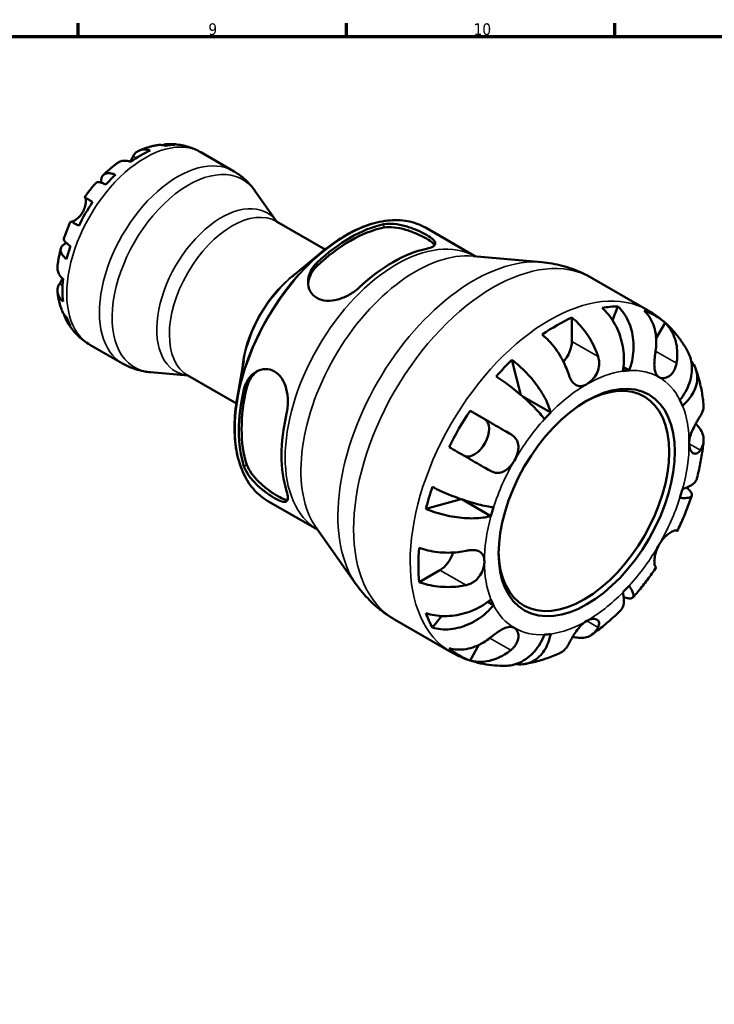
# Model space of a CAD drawing. Header units: millimetres. Extents: x 0 to 905, y -151 to 594.
# Tile 8 of 9: x 545 to 727, y 321 to 578. Entities that reach past the tile are written whole.
import ezdxf

# ---------------------------------------------------------------- set-up
doc = ezdxf.new("R2010")
doc.units = ezdxf.units.MM
for name, color, linetype, lineweight in [('Border (ANSI)', 7, 'Continuous', 70), ('Visible (ANSI)', 7, 'Continuous', 50), ('Visible Narrow (ANSI)', 7, 'Continuous', 35)]:
    doc.layers.add(name, color=color, linetype=linetype, lineweight=lineweight)
doc.styles.add('Note Text (ANSI)', font='tahoma.ttf')

# ---------------------------------------------------------------- blocks, each defined once
blk = doc.blocks.new('Borders Default Border')
at = {"layer": 'Border (ANSI)'}
for p, q in [((560.67, 574), (560.67, 577.45)), ((630.75, 574), (630.75, 577.45)), ((700.83, 574), (700.83, 577.45))]:
    blk.add_line(p, q, dxfattribs=at)
at = {"layer": 'Border (ANSI)', "flags": 128}
blk.add_lwpolyline([(20, 20), (20, 574), (821, 574), (821, 20), (20, 20)], dxfattribs=at)
at = {"layer": 'Border (ANSI)', "color": 230, "true_color": 0xff0080, "attachment_point": 7, "style": 'Note Text (ANSI)'}
for s, insert, char_height in [('9', (594.7, 574.34), 3.05), ('10', (663.96, 574.34), 3.048)]:
    blk.add_mtext(s, dxfattribs=dict(at, insert=insert, char_height=char_height))

msp = doc.modelspace()

# ---------------------------------------------------------------- linework, layer by layer
at = {"layer": 'Visible (ANSI)'}
for p, q in [((592.718, 543.772), (601.242, 538.864)), ((612.586, 525.638), (606.877, 533.707)), ((612.508, 525.683), (625.169, 518.392)), ((651.371, 524.075), (664.322, 516.617)), ((616.434, 511.106), (624.158, 517.568)), ((663.863, 516.658), (681.805, 515.04)), ((694.748, 510.982), (709.518, 502.476)), ((700.234, 499.949), (701.638, 503.514)), ((689.63, 500.6), (689.63, 494.346)), ((713.96, 499.247), (711.641, 495.231)), ((563.774, 493.511), (572.298, 488.602)), ((603.932, 489.395), (602.22, 479.472)), ((676.327, 480.357), (673.969, 489.542)), ((589.431, 485.429), (579.586, 486.317)), ((704.551, 486.77), (703.07, 487.623)), ((589.353, 485.474), (602.014, 478.183)), ((684.105, 475.785), (676.652, 480.077)), ((663.03, 476.255), (666.855, 474.035)), ((610.25, 452.669), (623.202, 445.21)), ((651.506, 450.636), (660.689, 453.178)), ((668.484, 448.728), (660.857, 453.12)), ((622.936, 445.586), (633.341, 430.881)), ((655.151, 434.628), (649.743, 431.513)), ((669.165, 425.481), (667.68, 426.336)), ((653.203, 419.622), (655.603, 422.638)), ((643.347, 421.723), (658.117, 413.218)), ((665.37, 415.088), (663.03, 411.035))]:
    msp.add_line(p, q, dxfattribs=at)
for centre, major_axis, start_param, end_param in [((576.974, 519.374), (14.381, 24.973), 0.3257538, 0.455777), ((576.974, 519.374), (-14.381, -24.973), 3.7998087, 4.0503055), ((576.974, 519.374), (-14.381, -24.973), 4.2527446, 4.3827678), ((576.974, 519.374), (-14.381, -24.973), 4.5852068, 4.8357037), ((631.787, 487.81), (20.56, 35.703), 0.4787718, 1.0881571), ((631.787, 487.81), (20.046, 34.811), 0.4706977, 1.0962312), ((576.974, 519.374), (-14.381, -24.973), 5.0381427, 5.168166), ((642.924, 481.396), (-20.56, -35.703), 3.6203645, 4.2297498), ((576.974, 519.374), (-14.381, -24.973), 5.370605, 5.6211019), ((685.755, 456.731), (25.562, 44.389), 0.3295057, 0.4520251), ((685.755, 456.731), (25.562, 44.389), 6.1740637, 6.3884395), ((576.974, 519.374), (-14.381, -24.973), 5.8235409, 5.9535641), ((685.755, 456.731), (25.562, 44.389), 0.6762766, 0.8906524), ((685.755, 492.115), (-2.735, -4.749), 1.2313586, 2.3542608), ((685.755, 456.731), (25.562, 44.389), 1.1149038, 1.2374233), ((693.505, 452.269), (18.863, 32.757), 0.3574259, 0.4241049), ((692.777, 452.688), (15.72, 27.297), 2.3704166, 7.0543614), ((631.787, 487.81), (20.56, 35.703), 2.0495681, 2.6589534), ((631.787, 487.81), (20.046, 34.811), 2.0414941, 2.6670275), ((693.505, 452.269), (18.863, 32.757), 5.855213, 5.921892), ((685.755, 456.731), (25.562, 44.389), 1.4616747, 1.6760505), ((693.505, 452.269), (-18.863, -32.757), 4.2844167, 4.3510957), ((642.924, 481.396), (-20.56, -35.703), 5.1911608, 5.8005461), ((664.115, 469.29), (2.735, 4.749), 3.2061024, 6.2812516), ((685.755, 456.731), (25.562, 44.389), 1.900302, 2.0228214), ((693.505, 452.269), (18.863, 32.757), 5.0698148, 5.1364939), ((693.505, 452.269), (-18.863, -32.757), 5.0698148, 5.1364939), ((685.755, 456.731), (25.562, 44.389), 2.2470729, 2.4614487), ((655.151, 439.108), (-2.735, -4.749), 0.7834645, 1.9136768), ((693.505, 452.269), (18.863, 32.757), 4.2844167, 4.3510957), ((693.505, 452.269), (-18.863, -32.757), 5.855213, 5.921892), ((685.755, 456.731), (-25.562, -44.389), 5.8272928, 5.9498122), ((693.505, 452.269), (-18.863, -32.757), 0.3574259, 0.4241049), ((685.755, 456.731), (-25.562, -44.389), 6.1740637, 6.3884395)]:
    msp.add_ellipse(centre, major_axis=major_axis, ratio=0.5780931, start_param=start_param, end_param=end_param, dxfattribs=at)
msp.add_ellipse((693.505, 452.269), major_axis=(-16.234, -28.19), ratio=0.5780931, dxfattribs=at)
for points, knots in [([(581.256, 545.611), (580.936, 545.553), (580.618, 545.488), (579.989, 545.344), (579.677, 545.265), (579.058, 545.093), (578.752, 545.001), (578.145, 544.803), (577.845, 544.698), (577.249, 544.476), (576.954, 544.359), (576.662, 544.236)], [5.9523628, 5.9523628, 5.9523628, 5.9523628, 5.99162777, 5.99162777, 6.03089274, 6.03089274, 6.07015771, 6.07015771, 6.10942267, 6.10942267, 6.14868764, 6.14868764, 6.14868764, 6.14868764]), ([(583.532, 545.458), (583.103, 545.587), (582.673, 545.658), (581.953, 545.692), (581.602, 545.672), (581.256, 545.61)], [0.17074605, 0.17074605, 0.17074605, 0.17074605, 0.33284003, 0.33284003, 0.47021059, 0.47021059, 0.47021059, 0.47021059]), ([(582.703, 545.638), (582.879, 545.693), (583.059, 545.741), (583.716, 545.881), (584.199, 545.92), (585.065, 545.89), (585.528, 545.822), (585.978, 545.695)], [4.78740718, 4.78740718, 4.78740718, 4.78740718, 4.85043327, 4.85043327, 5.01708759, 5.01708759, 5.17918157, 5.17918157, 5.17918157, 5.17918157]), ([(592.718, 543.772), (592.205, 544.068), (591.675, 544.334), (590.592, 544.804), (590.039, 545.008), (588.92, 545.352), (588.355, 545.493), (587.22, 545.712), (586.652, 545.791), (585.519, 545.891), (584.955, 545.912), (584.397, 545.908)], [5.49972085, 5.49972085, 5.49972085, 5.49972085, 5.56520194, 5.56520194, 5.63068302, 5.63068302, 5.6961641, 5.6961641, 5.76164519, 5.76164519, 5.82712627, 5.82712627, 5.82712627, 5.82712627]), ([(574.269, 541.336), (574.313, 541.409), (574.357, 541.482), (574.511, 541.742), (574.614, 541.921), (574.807, 542.264), (574.895, 542.426), (575, 542.62), (575.024, 542.666), (575.047, 542.71)], [-2.11450766, -2.11450766, -2.11450766, -2.11450766, -2.08674766, -2.08674766, -2.01440674, -2.01440674, -1.93994266, -1.93994266, -1.91637503, -1.91637503, -1.91637503, -1.91637503]), ([(575.047, 542.71), (575.175, 542.949), (575.328, 543.179), (575.739, 543.659), (576.014, 543.886), (576.569, 544.215), (576.9, 544.346), (577.613, 544.491), (577.995, 544.505), (578.712, 544.438), (579.111, 544.354), (579.519, 544.216)], [4.42789013, 4.42789013, 4.42789013, 4.42789013, 4.54980941, 4.54980941, 4.7172218, 4.7172218, 4.88443989, 4.88443989, 5.05165798, 5.05165798, 5.21398971, 5.21398971, 5.21398971, 5.21398971]), ([(570.944, 540.949), (570.686, 540.759), (570.431, 540.564), (569.925, 540.167), (569.674, 539.964), (569.178, 539.552), (568.933, 539.342), (568.447, 538.914), (568.207, 538.696), (567.732, 538.254), (567.497, 538.029), (567.264, 537.801)], [0.139021, 0.139021, 0.139021, 0.139021, 0.17865725, 0.17865725, 0.2182935, 0.2182935, 0.25792975, 0.25792975, 0.297566, 0.297566, 0.33720225, 0.33720225, 0.33720225, 0.33720225]), ([(574.428, 541.284), (574.022, 541.421), (573.625, 541.505), (572.911, 541.573), (572.53, 541.56), (571.818, 541.417), (571.488, 541.287), (571.121, 541.072), (571.032, 541.013), (570.944, 540.948)], [0.17075309, 0.17075309, 0.17075309, 0.17075309, 0.33215152, 0.33215152, 0.49888818, 0.49888818, 0.66562485, 0.66562485, 0.71941105, 0.71941105, 0.71941105, 0.71941105]), ([(566.704, 535.837), (566.703, 535.851), (566.702, 535.864), (566.679, 536.242), (566.704, 536.571), (566.822, 537.108), (566.926, 537.366), (567.223, 537.789), (567.416, 537.953), (567.832, 538.177), (568.093, 538.256), (568.686, 538.312), (569.017, 538.288), (569.659, 538.165), (570.027, 538.058), (570.415, 537.904)], [4.1755, 4.1755, 4.1755, 4.1755, 4.1817861, 4.1817861, 4.3493209, 4.3493209, 4.5162129, 4.5162129, 4.683105, 4.683105, 4.8499282, 4.8499282, 5.0167515, 5.0167515, 5.1791755, 5.1791755, 5.1791755, 5.1791755]), ([(606.877, 533.707), (606.591, 534.111), (606.287, 534.507), (605.64, 535.279), (605.298, 535.655), (604.576, 536.382), (604.197, 536.732), (603.406, 537.401), (602.993, 537.72), (602.138, 538.321), (601.696, 538.602), (601.242, 538.864)], [5.23891109, 5.23891109, 5.23891109, 5.23891109, 5.29107305, 5.29107305, 5.343235, 5.343235, 5.39539695, 5.39539695, 5.4475589, 5.4475589, 5.49972085, 5.49972085, 5.49972085, 5.49972085]), ([(565.382, 535.817), (565.169, 535.576), (564.958, 535.331), (564.541, 534.836), (564.335, 534.586), (563.929, 534.08), (563.729, 533.824), (563.334, 533.308), (563.14, 533.047), (562.756, 532.521), (562.567, 532.255), (562.381, 531.988)], [0.44766847, 0.44766847, 0.44766847, 0.44766847, 0.48658997, 0.48658997, 0.52551147, 0.52551147, 0.56443297, 0.56443297, 0.60335447, 0.60335447, 0.64227596, 0.64227596, 0.64227596, 0.64227596]), ([(567.969, 535.324), (567.602, 535.501), (567.267, 535.642), (566.701, 535.845), (566.422, 535.924), (565.952, 535.998), (565.761, 535.993), (565.526, 535.931), (565.443, 535.884), (565.383, 535.817)], [0.17075255, 0.17075255, 0.17075255, 0.17075255, 0.33317653, 0.33317653, 0.49999979, 0.49999979, 0.66682306, 0.66682306, 0.78789366, 0.78789366, 0.78789366, 0.78789366]), ([(561.882, 528.109), (562.012, 528.334), (562.127, 528.566), (562.333, 529.052), (562.42, 529.305), (562.588, 529.903), (562.649, 530.238), (562.711, 530.829), (562.715, 531.081), (562.691, 531.433), (562.672, 531.555), (562.622, 531.745), (562.592, 531.815), (562.54, 531.886), (562.522, 531.903), (562.502, 531.915)], [0, 0, 0, 0, 0.07774953, 0.07774953, 0.16081914, 0.16081914, 0.27783798, 0.27783798, 0.3882896, 0.3882896, 0.46542959, 0.46542959, 0.54035429, 0.54035429, 0.57953204, 0.57953204, 0.57953204, 0.57953204]), ([(562.502, 531.915), (562.437, 531.953), (562.396, 531.978), (562.369, 531.995), (562.41, 531.973), (562.571, 531.882), (562.705, 531.805), (563.079, 531.592), (563.318, 531.454), (563.822, 531.165), (564.13, 530.988), (564.477, 530.789)], [4.42788405, 4.42788405, 4.42788405, 4.42788405, 4.5512464, 4.5512464, 4.71913293, 4.71913293, 4.88586959, 4.88586959, 5.05260626, 5.05260626, 5.21400469, 5.21400469, 5.21400469, 5.21400469]), ([(558.94, 525.664), (558.953, 525.66), (558.967, 525.658), (559.039, 525.65), (559.115, 525.659), (559.307, 525.712), (559.423, 525.757), (559.738, 525.913), (559.95, 526.039), (560.462, 526.411), (560.765, 526.674), (561.361, 527.318), (561.644, 527.697), (561.882, 528.109)], [-0.55773761, -0.55773761, -0.55773761, -0.55773761, -0.5384523, -0.5384523, -0.46383793, -0.46383793, -0.3862639, -0.3862639, -0.27840269, -0.27840269, -0.14277912, -0.14277912, 0, 0, 0, 0]), ([(558.781, 525.752), (558.642, 525.457), (558.507, 525.161), (558.243, 524.565), (558.114, 524.266), (557.864, 523.666), (557.743, 523.365), (557.507, 522.76), (557.394, 522.457), (557.173, 521.849), (557.067, 521.543), (556.964, 521.238)], [0.92853136, 0.92853136, 0.92853136, 0.92853136, 0.96745378, 0.96745378, 1.0063762, 1.0063762, 1.04529862, 1.04529862, 1.08422105, 1.08422105, 1.12314347, 1.12314347, 1.12314347, 1.12314347]), ([(560.877, 524.553), (560.528, 524.754), (560.219, 524.932), (559.713, 525.222), (559.474, 525.359), (559.101, 525.572), (558.967, 525.649), (558.821, 525.731), (558.782, 525.753), (558.782, 525.752)], [0.1707715, 0.1707715, 0.1707715, 0.1707715, 0.33310322, 0.33310322, 0.50032131, 0.50032131, 0.6675394, 0.6675394, 0.80846524, 0.80846524, 0.80846524, 0.80846524]), ([(651.371, 524.075), (649.954, 524.891), (648.395, 525.459), (645.068, 526.077), (643.3, 526.126), (639.631, 525.715), (637.73, 525.253), (633.869, 523.843), (631.908, 522.895), (628.003, 520.552), (626.057, 519.157), (624.158, 517.568)], [5.4997209, 5.4997209, 5.4997209, 5.4997209, 5.7007817, 5.7007817, 5.9018425, 5.9018425, 6.1029034, 6.1029034, 6.3039642, 6.3039642, 6.505025, 6.505025, 6.505025, 6.505025]), ([(640.527, 524.974), (641.248, 525.127), (642.156, 525.164), (644.135, 524.975), (645.206, 524.752), (647.161, 524.193), (648.179, 523.83), (650.079, 523.026), (650.961, 522.588), (651.664, 522.183), (652.366, 521.778), (652.966, 521.364), (653.759, 520.617), (653.954, 520.281), (653.985, 519.696), (653.797, 519.411), (652.997, 518.921), (652.385, 518.714), (651.664, 518.561)], [-1.238072, -1.238072, -1.238072, -1.238072, -0.9171317, -0.9171317, -0.5961913, -0.5961913, -0.2980957, -0.2980957, 0, 0, 0, 0.2980957, 0.2980957, 0.5961913, 0.5961913, 0.9171317, 0.9171317, 1.238072, 1.238072, 1.238072, 1.238072]), ([(640.527, 524.09), (641.25, 524.236), (642.159, 524.264), (644.14, 524.055), (645.212, 523.82), (647.165, 523.244), (648.182, 522.874), (650.079, 522.059), (650.961, 521.617), (651.664, 521.212), (652.367, 520.808), (652.966, 520.397), (653.558, 519.848), (653.705, 519.676), (653.805, 519.515)], [-1.2412226, -1.2412226, -1.2412226, -1.2412226, -0.9188364, -0.9188364, -0.5964502, -0.5964502, -0.2982251, -0.2982251, 0, 0, 0, 0.2982251, 0.2982251, 0.4459097, 0.4459097, 0.4459097, 0.4459097]), ([(557.68, 515.847), (557.353, 516.105), (557.075, 516.369), (556.647, 516.861), (556.459, 517.135), (556.209, 517.673), (556.146, 517.938), (556.13, 518.407), (556.176, 518.654), (556.392, 519.12), (556.562, 519.337), (556.967, 519.706), (557.239, 519.891), (557.584, 520.062), (557.605, 520.072), (557.626, 520.082)], [0.1707525, 0.1707525, 0.1707525, 0.1707525, 0.3331765, 0.3331765, 0.4999998, 0.4999998, 0.6668231, 0.6668231, 0.8337151, 0.8337151, 1.0006071, 1.0006071, 1.1681419, 1.1681419, 1.1786846, 1.1786846, 1.1786846, 1.1786846]), ([(556.965, 521.237), (556.937, 521.152), (556.939, 521.057), (557.005, 520.823), (557.097, 520.658), (557.398, 520.291), (557.607, 520.09), (558.067, 519.704), (558.358, 519.486), (558.694, 519.259)], [4.56151056, 4.56151056, 4.56151056, 4.56151056, 4.68377895, 4.68377895, 4.85043327, 4.85043327, 5.01708759, 5.01708759, 5.17918157, 5.17918157, 5.17918157, 5.17918157]), ([(556.187, 518.616), (556.105, 518.301), (556.028, 517.985), (555.882, 517.352), (555.814, 517.035), (555.686, 516.401), (555.626, 516.083), (555.517, 515.447), (555.466, 515.129), (555.375, 514.492), (555.334, 514.174), (555.298, 513.855)], [1.23357287, 1.23357287, 1.23357287, 1.23357287, 1.27320271, 1.27320271, 1.31283255, 1.31283255, 1.35246238, 1.35246238, 1.39209222, 1.39209222, 1.43172206, 1.43172206, 1.43172206, 1.43172206]), ([(634.184, 508.495), (633.462, 507.817), (632.555, 507.149), (630.576, 506.04), (629.505, 505.599), (627.55, 505.076), (626.532, 504.938), (624.631, 505.048), (623.75, 505.299), (622.329, 506.117), (621.721, 506.735), (620.928, 508.215), (620.741, 509.075), (620.741, 510.745), (620.938, 511.674), (621.737, 513.424), (622.34, 514.244), (623.047, 514.908)], [1.2026214, 1.2026214, 1.2026214, 1.2026214, 1.5235617, 1.5235617, 1.844502, 1.844502, 2.1425977, 2.1425977, 2.4406934, 2.4406934, 2.7453998, 2.7453998, 3.0501062, 3.0501062, 3.3644768, 3.3644768, 3.6788474, 3.6788474, 3.6788474, 3.6788474]), ([(694.748, 510.982), (693.942, 511.446), (693.115, 511.873), (691.43, 512.651), (690.573, 513.001), (688.839, 513.62), (687.963, 513.89), (686.205, 514.351), (685.322, 514.541), (683.559, 514.846), (682.679, 514.961), (681.805, 515.04)], [5.49972085, 5.49972085, 5.49972085, 5.49972085, 5.5518828, 5.5518828, 5.60404476, 5.60404476, 5.65620671, 5.65620671, 5.70836866, 5.70836866, 5.76053061, 5.76053061, 5.76053061, 5.76053061]), ([(555.298, 513.855), (555.286, 513.744), (555.279, 513.635), (555.277, 513.21), (555.331, 512.86), (555.564, 512.175), (555.745, 511.84), (556.162, 511.258), (556.433, 510.957), (556.756, 510.675)], [4.66408079, 4.66408079, 4.66408079, 4.66408079, 4.71913293, 4.71913293, 4.88586959, 4.88586959, 5.05260626, 5.05260626, 5.21400469, 5.21400469, 5.21400469, 5.21400469]), ([(620.76, 509.433), (620.819, 510.155), (621.01, 510.915), (621.737, 512.524), (622.34, 513.352), (623.047, 514.024)], [3.11255591, 3.11255591, 3.11255591, 3.11255591, 3.37062052, 3.37062052, 3.68603993, 3.68603993, 3.68603993, 3.68603993]), ([(556.756, 504.789), (556.433, 505.071), (556.162, 505.371), (555.745, 505.954), (555.564, 506.289), (555.331, 506.974), (555.277, 507.323), (555.28, 507.966), (555.337, 508.318), (555.547, 508.915), (555.669, 509.164), (555.814, 509.397)], [0.17075309, 0.17075309, 0.17075309, 0.17075309, 0.33215152, 0.33215152, 0.49888818, 0.49888818, 0.66562485, 0.66562485, 0.83351137, 0.83351137, 0.95687373, 0.95687373, 0.95687373, 0.95687373]), ([(555.814, 509.397), (555.915, 509.558), (556.027, 509.74), (556.285, 510.172), (556.431, 510.424), (556.597, 510.726), (556.614, 510.757), (556.631, 510.787)], [-0.58010577, -0.58010577, -0.58010577, -0.58010577, -0.49097122, -0.49097122, -0.39110552, -0.39110552, -0.38001087, -0.38001087, -0.38001087, -0.38001087]), ([(555.302, 507.256), (555.342, 506.942), (555.387, 506.628), (555.492, 506.001), (555.55, 505.688), (555.681, 505.064), (555.754, 504.753), (555.913, 504.131), (555.999, 503.822), (556.188, 503.204), (556.289, 502.897), (556.399, 502.591)], [1.70536659, 1.70536659, 1.70536659, 1.70536659, 1.7446264, 1.7446264, 1.7838862, 1.7838862, 1.82314601, 1.82314601, 1.86240581, 1.86240581, 1.90166561, 1.90166561, 1.90166561, 1.90166561]), ([(556.399, 502.591), (556.521, 502.254), (556.682, 501.933), (557.076, 501.323), (557.353, 500.987), (557.68, 500.681)], [4.87681878, 4.87681878, 4.87681878, 4.87681878, 5.01708759, 5.01708759, 5.17918157, 5.17918157, 5.17918157, 5.17918157]), ([(702.905, 486.611), (703.055, 487.371), (703.161, 488.236), (703.228, 490.009), (703.19, 490.918), (703.009, 492.585), (702.85, 493.496), (702.397, 495.289), (702.103, 496.169), (701.469, 497.727), (701.072, 498.549), (700.17, 500.089), (699.666, 500.809), (698.689, 502.007), (698.13, 502.599), (697.541, 503.117)], [6.108021, 6.108021, 6.108021, 6.108021, 6.3633101, 6.3633101, 6.6185991, 6.6185991, 6.8729537, 6.8729537, 7.1273082, 7.1273082, 7.3810152, 7.3810152, 7.6347221, 7.6347221, 7.881432, 7.881432, 7.881432, 7.881432]), ([(701.638, 503.514), (702.195, 502.993), (702.705, 502.397), (703.565, 501.187), (703.99, 500.46), (704.706, 498.901), (704.995, 498.069), (705.411, 496.49), (705.575, 495.597), (705.748, 493.777), (705.757, 492.851), (705.653, 491.157), (705.529, 490.232), (705.131, 488.427), (704.856, 487.546), (704.551, 486.77)], [0.2599146, 0.2599146, 0.2599146, 0.2599146, 0.5066244, 0.5066244, 0.7603314, 0.7603314, 1.0140383, 1.0140383, 1.2683929, 1.2683929, 1.5227474, 1.5227474, 1.7780365, 1.7780365, 2.0333255, 2.0333255, 2.0333255, 2.0333255]), ([(711.485, 491.87), (711.589, 492.512), (711.655, 493.188), (711.695, 494.733), (711.633, 495.596), (711.387, 497.124), (711.182, 497.93), (710.612, 499.443), (710.248, 500.152), (709.479, 501.332), (709.009, 501.915), (708.48, 502.427)], [6.7014618, 6.7014618, 6.7014618, 6.7014618, 6.8954596, 6.8954596, 7.1504614, 7.1504614, 7.404248, 7.404248, 7.6580347, 7.6580347, 7.9042095, 7.9042095, 7.9042095, 7.9042095]), ([(719.838, 491.844), (719.366, 492.695), (718.85, 493.529), (717.73, 495.15), (717.125, 495.937), (715.825, 497.45), (715.131, 498.176), (713.659, 499.552), (712.881, 500.201), (711.251, 501.41), (710.399, 501.969), (709.518, 502.476)], [5.16479108, 5.16479108, 5.16479108, 5.16479108, 5.23177703, 5.23177703, 5.29876299, 5.29876299, 5.36574894, 5.36574894, 5.4327349, 5.4327349, 5.49972085, 5.49972085, 5.49972085, 5.49972085]), ([(558.694, 498.437), (558.358, 498.762), (558.067, 499.128), (557.607, 499.861), (557.398, 500.298), (557.188, 500.946), (557.137, 501.135), (557.095, 501.325)], [0.17074605, 0.17074605, 0.17074605, 0.17074605, 0.33284003, 0.33284003, 0.49949435, 0.49949435, 0.56613141, 0.56613141, 0.56613141, 0.56613141]), ([(557.701, 499.724), (557.978, 499.231), (558.28, 498.747), (558.938, 497.804), (559.294, 497.346), (560.058, 496.462), (560.467, 496.037), (561.334, 495.23), (561.793, 494.849), (562.753, 494.139), (563.255, 493.81), (563.774, 493.511)], [2.02681155, 2.02681155, 2.02681155, 2.02681155, 2.09307488, 2.09307488, 2.15933821, 2.15933821, 2.22560154, 2.22560154, 2.29186487, 2.29186487, 2.3581282, 2.3581282, 2.3581282, 2.3581282]), ([(689.63, 500.6), (690.25, 500.096), (690.855, 499.526), (691.943, 498.377), (692.524, 497.69), (693.607, 496.226), (694.11, 495.449), (694.956, 493.979), (695.377, 493.151), (696.016, 491.672), (696.26, 491.026), (696.46, 490.413)], [0.2599207, 0.2599207, 0.2599207, 0.2599207, 0.5060955, 0.5060955, 0.7598821, 0.7598821, 1.0136687, 1.0136687, 1.2686706, 1.2686706, 1.4626683, 1.4626683, 1.4626683, 1.4626683]), ([(713.96, 499.247), (714.489, 498.735), (714.959, 498.152), (715.728, 496.971), (716.092, 496.263), (716.662, 494.749), (716.867, 493.944), (717.113, 492.416), (717.175, 491.553), (717.135, 490.008), (717.069, 489.332), (716.965, 488.689)], [0.2599207, 0.2599207, 0.2599207, 0.2599207, 0.5060955, 0.5060955, 0.7598821, 0.7598821, 1.0136687, 1.0136687, 1.2686706, 1.2686706, 1.4626683, 1.4626683, 1.4626683, 1.4626683]), ([(688.71, 485.95), (688.51, 486.563), (688.267, 487.209), (687.627, 488.688), (687.206, 489.516), (686.36, 490.986), (685.857, 491.763), (684.774, 493.227), (684.193, 493.914), (683.105, 495.063), (682.5, 495.633), (681.88, 496.137)], [6.7014631, 6.7014631, 6.7014631, 6.7014631, 6.8954608, 6.8954608, 7.1504627, 7.1504627, 7.4042493, 7.4042493, 7.6580359, 7.6580359, 7.9042107, 7.9042107, 7.9042107, 7.9042107]), ([(712.405, 485.004), (712.197, 485.125), (712.015, 485.285), (711.691, 485.696), (711.556, 485.95), (711.309, 486.636), (711.224, 487.094), (711.145, 488.094), (711.147, 488.621), (711.198, 489.558), (711.232, 489.949), (711.318, 490.723), (711.368, 491.102), (711.444, 491.607), (711.464, 491.739), (711.485, 491.87)], [0, 0, 0, 0, 0.12440624, 0.12440624, 0.25737577, 0.25737577, 0.43640639, 0.43640639, 0.60674695, 0.60674695, 0.72547468, 0.72547468, 0.84017914, 0.84017914, 0.8811518, 0.8811518, 0.8811518, 0.8811518]), ([(717.844, 479.056), (718.363, 479.708), (718.87, 480.453), (719.724, 481.994), (720.071, 482.79), (720.568, 484.256), (720.766, 485.063), (720.978, 486.658), (720.993, 487.448), (720.877, 488.853), (720.736, 489.598), (720.329, 490.85), (720.098, 491.373), (719.837, 491.844)], [6.1080207, 6.1080207, 6.1080207, 6.1080207, 6.3633097, 6.3633097, 6.6185987, 6.6185987, 6.8729533, 6.8729533, 7.1273079, 7.1273079, 7.3810148, 7.3810148, 7.5779066, 7.5779066, 7.5779066, 7.5779066]), ([(673.969, 489.542), (674.622, 489.061), (675.276, 488.525), (676.479, 487.457), (677.136, 486.825), (678.401, 485.493), (679.009, 484.794), (680.068, 483.48), (680.615, 482.745), (681.612, 481.266), (682.063, 480.523), (682.799, 479.176), (683.153, 478.449), (683.731, 477.047), (683.954, 476.372), (684.105, 475.785)], [0.2599146, 0.2599146, 0.2599146, 0.2599146, 0.5066244, 0.5066244, 0.7603314, 0.7603314, 1.0140383, 1.0140383, 1.2683929, 1.2683929, 1.5227474, 1.5227474, 1.7780365, 1.7780365, 2.0333255, 2.0333255, 2.0333255, 2.0333255]), ([(696.46, 490.413), (696.545, 490.156), (696.611, 489.891), (696.705, 489.356), (696.733, 489.086), (696.751, 488.472), (696.73, 488.128), (696.584, 487.173), (696.392, 486.578), (695.818, 485.408), (695.429, 484.856), (694.526, 483.876), (694.018, 483.467), (693.505, 483.172)], [-0.88750525, -0.88750525, -0.88750525, -0.88750525, -0.80173063, -0.80173063, -0.71749065, -0.71749065, -0.61201244, -0.61201244, -0.42351907, -0.42351907, -0.21762077, -0.21762077, 0, 0, 0, 0]), ([(716.965, 488.689), (716.939, 488.526), (716.907, 488.365), (716.785, 487.853), (716.673, 487.514), (716.385, 486.856), (716.207, 486.542), (715.713, 485.861), (715.377, 485.533), (714.576, 484.986), (714.11, 484.811), (713.2, 484.709), (712.767, 484.794), (712.405, 485.004)], [-0.88258817, -0.88258817, -0.88258817, -0.88258817, -0.83131882, -0.83131882, -0.71751154, -0.71751154, -0.59663723, -0.59663723, -0.42537059, -0.42537059, -0.21744966, -0.21744966, 0, 0, 0, 0]), ([(720.782, 489.245), (720.953, 489.033), (721.108, 488.818), (721.575, 488.094), (721.861, 487.502), (722.242, 486.263), (722.338, 485.617), (722.363, 484.412), (722.294, 483.742), (721.966, 482.403), (721.707, 481.734), (721.091, 480.529), (720.677, 479.883), (719.686, 478.646), (719.109, 478.055), (718.526, 477.545)], [0.4015934, 0.4015934, 0.4015934, 0.4015934, 0.5066244, 0.5066244, 0.7603314, 0.7603314, 1.0140383, 1.0140383, 1.2683929, 1.2683929, 1.5227474, 1.5227474, 1.7780365, 1.7780365, 2.0333255, 2.0333255, 2.0333255, 2.0333255]), ([(572.298, 488.602), (572.752, 488.341), (573.218, 488.1), (574.167, 487.662), (574.649, 487.465), (575.626, 487.116), (576.119, 486.964), (577.109, 486.705), (577.606, 486.597), (578.599, 486.426), (579.094, 486.361), (579.586, 486.317)], [2.3581282, 2.3581282, 2.3581282, 2.3581282, 2.41029015, 2.41029015, 2.4624521, 2.4624521, 2.51461405, 2.51461405, 2.56677601, 2.56677601, 2.61893796, 2.61893796, 2.61893796, 2.61893796]), ([(603.996, 481.911), (604.223, 482.876), (604.644, 483.826), (605.795, 485.416), (606.524, 486.056), (607.984, 486.865), (608.807, 487.116), (610.454, 487.153), (611.276, 486.937), (611.978, 486.532), (612.681, 486.128), (613.34, 485.491), (614.387, 483.903), (614.778, 482.953), (615.303, 481), (615.457, 479.852), (615.485, 477.583), (615.36, 476.462), (615.133, 475.497)], [-1.238072, -1.238072, -1.238072, -1.238072, -0.9171317, -0.9171317, -0.5961913, -0.5961913, -0.2980957, -0.2980957, 0, 0, 0, 0.2980957, 0.2980957, 0.5961913, 0.5961913, 0.9171317, 0.9171317, 1.238072, 1.238072, 1.238072, 1.238072]), ([(604.761, 482.351), (604.994, 483.321), (605.424, 484.277), (606.468, 485.706), (607.022, 486.238), (607.61, 486.643)], [-1.24122256, -1.24122256, -1.24122256, -1.24122256, -0.91883638, -0.91883638, -0.66565505, -0.66565505, -0.66565505, -0.66565505]), ([(723.997, 478.094), (723.932, 478.714), (723.853, 479.332), (723.669, 480.563), (723.562, 481.176), (723.321, 482.398), (723.186, 483.006), (722.885, 484.217), (722.719, 484.819), (722.356, 486.016), (722.158, 486.612), (721.944, 487.202)], [4.82660203, 4.82660203, 4.82660203, 4.82660203, 4.87060895, 4.87060895, 4.91461588, 4.91461588, 4.9586228, 4.9586228, 5.00262972, 5.00262972, 5.04663665, 5.04663665, 5.04663665, 5.04663665]), ([(682.459, 474.048), (682.153, 474.472), (681.761, 474.969), (680.852, 476.022), (680.336, 476.578), (679.314, 477.624), (678.714, 478.209), (677.437, 479.393), (676.76, 479.991), (675.483, 481.074), (674.767, 481.66), (673.315, 482.795), (672.58, 483.344), (671.261, 484.289), (670.557, 484.773), (669.871, 485.221)], [6.1080207, 6.1080207, 6.1080207, 6.1080207, 6.3633097, 6.3633097, 6.6185987, 6.6185987, 6.8729533, 6.8729533, 7.1273079, 7.1273079, 7.3810148, 7.3810148, 7.6347217, 7.6347217, 7.8814316, 7.8814316, 7.8814316, 7.8814316]), ([(693.505, 483.172), (693.146, 482.965), (692.789, 482.817), (692.02, 482.631), (691.617, 482.625), (690.893, 482.814), (690.572, 482.989), (690.014, 483.473), (689.777, 483.757), (689.423, 484.305), (689.295, 484.534), (689.069, 485.002), (688.969, 485.235), (688.818, 485.633), (688.763, 485.79), (688.71, 485.95)], [0, 0, 0, 0, 0.15239694, 0.15239694, 0.33751117, 0.33751117, 0.50564195, 0.50564195, 0.65170239, 0.65170239, 0.74310836, 0.74310836, 0.8255616, 0.8255616, 0.87754743, 0.87754743, 0.87754743, 0.87754743]), ([(602.22, 479.472), (601.798, 477.031), (601.569, 474.648), (601.502, 470.094), (601.666, 467.923), (602.385, 463.875), (602.94, 461.999), (604.425, 458.619), (605.356, 457.115), (607.56, 454.548), (608.834, 453.484), (610.25, 452.669)], [1.352824, 1.352824, 1.352824, 1.352824, 1.5538848, 1.5538848, 1.7549457, 1.7549457, 1.9560065, 1.9560065, 2.1570674, 2.1570674, 2.3581282, 2.3581282, 2.3581282, 2.3581282]), ([(663.03, 476.255), (663.74, 475.846), (664.48, 475.419), (665.888, 474.607), (666.685, 474.147), (668.282, 473.225), (669.083, 472.763), (670.53, 471.927), (671.309, 471.476), (672.628, 470.714), (673.18, 470.394), (673.685, 470.102)], [0.2599207, 0.2599207, 0.2599207, 0.2599207, 0.5060955, 0.5060955, 0.7598821, 0.7598821, 1.0136687, 1.0136687, 1.2686706, 1.2686706, 1.4626683, 1.4626683, 1.4626683, 1.4626683]), ([(723.189, 474.902), (723.419, 475.265), (723.613, 475.657), (723.934, 476.578), (724.02, 477.113), (724.022, 477.762), (724.014, 477.927), (723.996, 478.094)], [6.70146308, 6.70146308, 6.70146308, 6.70146308, 6.89546082, 6.89546082, 7.15046266, 7.15046266, 7.23375942, 7.23375942, 7.23375942, 7.23375942]), ([(720.233, 467.661), (720.233, 468.057), (720.279, 468.478), (720.465, 469.393), (720.612, 469.885), (721.04, 471.034), (721.343, 471.677), (721.873, 472.693), (722.087, 473.074), (722.452, 473.702), (722.604, 473.956), (722.898, 474.438), (723.039, 474.663), (723.174, 474.878), (723.182, 474.89), (723.189, 474.902)], [-3.8069636, -3.8069636, -3.8069636, -3.8069636, -3.66149521, -3.66149521, -3.50091008, -3.50091008, -3.28761589, -3.28761589, -3.14678887, -3.14678887, -3.03965239, -3.03965239, -2.92712913, -2.92712913, -2.92052485, -2.92052485, -2.92052485, -2.92052485]), ([(721.951, 472.825), (722.363, 472.444), (722.713, 472.045), (723.31, 471.214), (723.585, 470.703), (723.942, 469.661), (724.023, 469.129), (724.02, 468.152), (723.934, 467.618), (723.613, 466.697), (723.419, 466.305), (723.189, 465.941)], [0.2910776, 0.2910776, 0.2910776, 0.2910776, 0.5060955, 0.5060955, 0.7598821, 0.7598821, 1.0136687, 1.0136687, 1.2686706, 1.2686706, 1.4626683, 1.4626683, 1.4626683, 1.4626683]), ([(673.685, 470.102), (673.814, 470.028), (673.938, 469.949), (674.32, 469.677), (674.558, 469.466), (674.985, 468.983), (675.167, 468.709), (675.511, 467.992), (675.627, 467.533), (675.702, 466.45), (675.621, 465.825), (675.256, 464.526), (674.967, 463.864), (674.605, 463.237)], [-0.88258817, -0.88258817, -0.88258817, -0.88258817, -0.83131882, -0.83131882, -0.71751154, -0.71751154, -0.59663723, -0.59663723, -0.42537059, -0.42537059, -0.21744966, -0.21744966, 0, 0, 0, 0]), ([(722.276, 458.609), (722.442, 459.248), (722.599, 459.888), (722.891, 461.169), (723.028, 461.81), (723.28, 463.092), (723.395, 463.733), (723.605, 465.016), (723.7, 465.657), (723.867, 466.939), (723.939, 467.58), (724.001, 468.22)], [4.37251275, 4.37251275, 4.37251275, 4.37251275, 4.41710204, 4.41710204, 4.46169132, 4.46169132, 4.5062806, 4.5062806, 4.55086989, 4.55086989, 4.59545917, 4.59545917, 4.59545917, 4.59545917]), ([(668.205, 460.61), (667.7, 460.903), (667.148, 461.222), (665.829, 461.984), (665.05, 462.435), (663.603, 463.271), (662.802, 463.733), (661.205, 464.656), (660.408, 465.115), (659, 465.927), (658.26, 466.354), (657.55, 466.763)], [6.7014617, 6.7014617, 6.7014617, 6.7014617, 6.8954595, 6.8954595, 7.1504613, 7.1504613, 7.4042479, 7.4042479, 7.6580346, 7.6580346, 7.9042094, 7.9042094, 7.9042094, 7.9042094]), ([(723.189, 465.941), (723.117, 465.828), (723.042, 465.724), (722.831, 465.472), (722.689, 465.343), (722.375, 465.137), (722.202, 465.069), (721.761, 465.004), (721.495, 465.063), (720.959, 465.396), (720.706, 465.704), (720.337, 466.54), (720.233, 467.069), (720.233, 467.661)], [-0.87644907, -0.87644907, -0.87644907, -0.87644907, -0.81463218, -0.81463218, -0.7114626, -0.7114626, -0.59653466, -0.59653466, -0.4233389, -0.4233389, -0.21709986, -0.21709986, 0, 0, 0, 0]), ([(674.605, 463.237), (674.397, 462.878), (674.168, 462.533), (673.651, 461.866), (673.364, 461.55), (672.648, 460.894), (672.208, 460.59), (671.304, 460.176), (670.849, 460.062), (670.064, 460.023), (669.742, 460.053), (669.115, 460.194), (668.812, 460.302), (668.412, 460.496), (668.308, 460.551), (668.205, 460.61)], [0, 0, 0, 0, 0.12440624, 0.12440624, 0.25737577, 0.25737577, 0.43640639, 0.43640639, 0.60674695, 0.60674695, 0.72547468, 0.72547468, 0.84017914, 0.84017914, 0.8811518, 0.8811518, 0.8811518, 0.8811518]), ([(615.133, 455.288), (615.36, 454.584), (615.485, 453.948), (615.457, 453.005), (615.303, 452.696), (614.778, 452.425), (614.387, 452.423), (613.34, 452.732), (612.681, 453.042), (611.26, 453.86), (610.42, 454.416), (608.74, 455.691), (607.901, 456.41), (606.453, 457.829), (605.745, 458.631), (604.627, 460.222), (604.218, 461.012), (603.996, 461.701)], [1.2026214, 1.2026214, 1.2026214, 1.2026214, 1.5235617, 1.5235617, 1.844502, 1.844502, 2.1425977, 2.1425977, 2.4406934, 2.4406934, 2.7453998, 2.7453998, 3.0501062, 3.0501062, 3.3644768, 3.3644768, 3.6788474, 3.6788474, 3.6788474, 3.6788474]), ([(615.366, 452.934), (615.176, 452.939), (614.952, 452.979), (614.177, 453.214), (613.521, 453.525), (612.115, 454.334), (611.291, 454.876), (609.636, 456.111), (608.807, 456.806), (607.332, 458.21), (606.594, 459.023), (605.424, 460.637), (604.994, 461.44), (604.761, 462.141)], [1.9983768, 1.9983768, 1.9983768, 1.9983768, 2.1464983, 2.1464983, 2.4447234, 2.4447234, 2.7429486, 2.7429486, 3.0411737, 3.0411737, 3.3635598, 3.3635598, 3.685946, 3.685946, 3.685946, 3.685946]), ([(718.526, 455.809), (719.109, 455.971), (719.686, 456.181), (720.677, 456.673), (721.091, 456.955), (721.707, 457.516), (721.966, 457.848), (722.192, 458.336), (722.24, 458.472), (722.275, 458.609)], [6.10802066, 6.10802066, 6.10802066, 6.10802066, 6.36330968, 6.36330968, 6.6185987, 6.6185987, 6.87295328, 6.87295328, 6.9683017, 6.9683017, 6.9683017, 6.9683017]), ([(653.203, 456.35), (653.934, 455.981), (654.705, 455.615), (656.184, 454.946), (657.028, 454.584), (658.736, 453.894), (659.602, 453.567), (661.178, 453.003), (662.034, 452.715), (663.697, 452.199), (664.503, 451.97), (665.918, 451.606), (666.657, 451.435), (668.022, 451.172), (668.647, 451.078), (669.165, 451.024)], [0.2599146, 0.2599146, 0.2599146, 0.2599146, 0.5066244, 0.5066244, 0.7603314, 0.7603314, 1.0140383, 1.0140383, 1.2683929, 1.2683929, 1.5227474, 1.5227474, 1.7780365, 1.7780365, 2.0333255, 2.0333255, 2.0333255, 2.0333255]), ([(719.585, 456.162), (719.592, 456.156), (719.599, 456.151), (719.96, 455.848), (720.278, 455.541), (720.736, 454.983), (720.877, 454.731), (720.993, 454.321), (720.978, 454.125), (720.766, 453.806), (720.568, 453.683), (720.071, 453.519), (719.724, 453.464), (718.87, 453.433), (718.363, 453.459), (717.844, 453.513)], [0.5018422, 0.5018422, 0.5018422, 0.5018422, 0.5066244, 0.5066244, 0.7603314, 0.7603314, 1.0140383, 1.0140383, 1.2683929, 1.2683929, 1.5227474, 1.5227474, 1.7780365, 1.7780365, 2.0333255, 2.0333255, 2.0333255, 2.0333255]), ([(717.157, 444.87), (717.451, 445.472), (717.737, 446.078), (718.292, 447.294), (718.561, 447.905), (719.083, 449.133), (719.336, 449.749), (719.824, 450.986), (720.059, 451.606), (720.512, 452.851), (720.73, 453.476), (720.939, 454.102)], [4.04704274, 4.04704274, 4.04704274, 4.04704274, 4.09109377, 4.09109377, 4.1351448, 4.1351448, 4.17919583, 4.17919583, 4.22324686, 4.22324686, 4.26729789, 4.26729789, 4.26729789, 4.26729789]), ([(668.484, 448.728), (667.901, 448.566), (667.206, 448.424), (665.704, 448.226), (664.898, 448.17), (663.365, 448.137), (662.496, 448.156), (660.718, 448.282), (659.808, 448.389), (658.141, 448.649), (657.231, 448.826), (655.445, 449.255), (654.569, 449.508), (653.042, 450.014), (652.25, 450.312), (651.506, 450.636)], [6.1080207, 6.1080207, 6.1080207, 6.1080207, 6.3633097, 6.3633097, 6.6185987, 6.6185987, 6.8729533, 6.8729533, 7.1273079, 7.1273079, 7.3810148, 7.3810148, 7.6347217, 7.6347217, 7.8814316, 7.8814316, 7.8814316, 7.8814316]), ([(712.405, 441.3), (712.612, 441.66), (712.843, 442.004), (713.355, 442.673), (713.638, 442.992), (714.318, 443.669), (714.715, 443.997), (715.448, 444.509), (715.777, 444.696), (716.255, 444.911), (716.426, 444.969), (716.703, 445.03), (716.812, 445.034), (716.92, 445.008), (716.944, 444.998), (716.965, 444.986)], [0, 0, 0, 0, 0.12440624, 0.12440624, 0.25737577, 0.25737577, 0.43640639, 0.43640639, 0.60674695, 0.60674695, 0.72547468, 0.72547468, 0.84017914, 0.84017914, 0.8811518, 0.8811518, 0.8811518, 0.8811518]), ([(716.965, 444.986), (717.069, 444.925), (717.135, 444.885), (717.175, 444.859), (717.113, 444.893), (716.965, 444.977), (716.936, 444.993), (716.905, 445.011)], [6.70146183, 6.70146183, 6.70146183, 6.70146183, 6.89545958, 6.89545958, 7.15046141, 7.15046141, 7.20202607, 7.20202607, 7.20202607, 7.20202607]), ([(649.743, 440.473), (650.489, 440.19), (651.286, 439.951), (652.826, 439.585), (653.712, 439.427), (655.522, 439.221), (656.446, 439.174), (658.142, 439.176), (659.07, 439.226), (660.67, 439.411), (661.351, 439.522), (661.982, 439.655)], [0.2599207, 0.2599207, 0.2599207, 0.2599207, 0.5060955, 0.5060955, 0.7598821, 0.7598821, 1.0136687, 1.0136687, 1.2686706, 1.2686706, 1.4626683, 1.4626683, 1.4626683, 1.4626683]), ([(661.982, 439.655), (662.178, 439.696), (662.373, 439.731), (662.887, 439.809), (663.2, 439.84), (663.835, 439.861), (664.152, 439.846), (664.892, 439.738), (665.279, 439.61), (665.989, 439.177), (666.277, 438.849), (666.677, 437.995), (666.776, 437.468), (666.776, 436.877)], [-0.87644907, -0.87644907, -0.87644907, -0.87644907, -0.81463218, -0.81463218, -0.7114626, -0.7114626, -0.59653466, -0.59653466, -0.4233389, -0.4233389, -0.21709986, -0.21709986, 0, 0, 0, 0]), ([(711.485, 435.494), (711.459, 435.51), (711.434, 435.532), (711.355, 435.628), (711.306, 435.73), (711.223, 436.016), (711.19, 436.204), (711.145, 436.749), (711.147, 437.139), (711.246, 438.123), (711.362, 438.728), (711.758, 440.009), (712.042, 440.673), (712.405, 441.3)], [-0.88258817, -0.88258817, -0.88258817, -0.88258817, -0.83131882, -0.83131882, -0.71751154, -0.71751154, -0.59663723, -0.59663723, -0.42537059, -0.42537059, -0.21744966, -0.21744966, 0, 0, 0, 0]), ([(666.776, 436.877), (666.776, 436.48), (666.731, 436.059), (666.539, 435.148), (666.383, 434.66), (665.883, 433.553), (665.501, 432.955), (664.708, 432.091), (664.357, 431.788), (663.685, 431.337), (663.38, 431.172), (662.732, 430.893), (662.39, 430.784), (662.023, 430.703), (662.002, 430.699), (661.982, 430.694)], [-3.8069636, -3.8069636, -3.8069636, -3.8069636, -3.66149521, -3.66149521, -3.50091008, -3.50091008, -3.28761589, -3.28761589, -3.14678887, -3.14678887, -3.03965239, -3.03965239, -2.92712913, -2.92712913, -2.92052485, -2.92052485, -2.92052485, -2.92052485]), ([(705.575, 427.491), (706.012, 427.984), (706.444, 428.485), (707.296, 429.499), (707.715, 430.013), (708.542, 431.054), (708.95, 431.581), (709.751, 432.646), (710.146, 433.185), (710.922, 434.273), (711.303, 434.823), (711.677, 435.379)], [3.58669738, 3.58669738, 3.58669738, 3.58669738, 3.63074698, 3.63074698, 3.67479658, 3.67479658, 3.71884617, 3.71884617, 3.76289577, 3.76289577, 3.80694536, 3.80694536, 3.80694536, 3.80694536]), ([(711.677, 435.379), (711.677, 435.379), (711.676, 435.38), (711.655, 435.394), (711.589, 435.433), (711.485, 435.494)], [1.23129726, 1.23129726, 1.23129726, 1.23129726, 1.26867056, 1.26867056, 1.4626683, 1.4626683, 1.4626683, 1.4626683]), ([(633.341, 430.881), (633.848, 430.164), (634.389, 429.461), (635.537, 428.089), (636.145, 427.422), (637.426, 426.131), (638.099, 425.509), (639.505, 424.321), (640.238, 423.755), (641.756, 422.688), (642.541, 422.188), (643.347, 421.723)], [2.09731844, 2.09731844, 2.09731844, 2.09731844, 2.14948039, 2.14948039, 2.20164234, 2.20164234, 2.2538043, 2.2538043, 2.30596625, 2.30596625, 2.3581282, 2.3581282, 2.3581282, 2.3581282]), ([(661.982, 430.694), (661.351, 430.562), (660.67, 430.45), (659.07, 430.265), (658.142, 430.216), (656.446, 430.214), (655.522, 430.261), (653.712, 430.466), (652.826, 430.625), (651.286, 430.991), (650.489, 431.23), (649.743, 431.513)], [6.7014618, 6.7014618, 6.7014618, 6.7014618, 6.8954596, 6.8954596, 7.1504614, 7.1504614, 7.404248, 7.404248, 7.6580347, 7.6580347, 7.9042095, 7.9042095, 7.9042095, 7.9042095]), ([(704.551, 430.489), (704.856, 430.065), (705.131, 429.637), (705.529, 428.877), (705.653, 428.547), (705.757, 428.03), (705.748, 427.795), (705.575, 427.447), (705.411, 427.333), (704.995, 427.224), (704.706, 427.217), (703.992, 427.33), (703.568, 427.449), (703.134, 427.605)], [6.1080207, 6.1080207, 6.1080207, 6.1080207, 6.3633097, 6.3633097, 6.6185987, 6.6185987, 6.8729533, 6.8729533, 7.1273079, 7.1273079, 7.3810148, 7.3810148, 7.633686, 7.633686, 7.633686, 7.633686]), ([(651.506, 423.382), (652.25, 423.132), (653.042, 422.944), (654.569, 422.7), (655.445, 422.624), (657.231, 422.614), (658.141, 422.681), (659.808, 422.912), (660.718, 423.097), (662.496, 423.601), (663.365, 423.919), (664.898, 424.596), (665.704, 425.016), (667.206, 425.96), (667.901, 426.482), (668.484, 426.992)], [0.2599146, 0.2599146, 0.2599146, 0.2599146, 0.5066244, 0.5066244, 0.7603314, 0.7603314, 1.0140383, 1.0140383, 1.2683929, 1.2683929, 1.5227474, 1.5227474, 1.7780365, 1.7780365, 2.0333255, 2.0333255, 2.0333255, 2.0333255]), ([(702.339, 424.081), (702.442, 424.182), (702.538, 424.294), (702.85, 424.738), (703.009, 425.13), (703.19, 425.949), (703.228, 426.45), (703.161, 427.559), (703.055, 428.166), (702.905, 428.752)], [1.17189632, 1.17189632, 1.17189632, 1.17189632, 1.26839286, 1.26839286, 1.52274744, 1.52274744, 1.77803646, 1.77803646, 2.03332548, 2.03332548, 2.03332548, 2.03332548]), ([(669.165, 425.481), (668.647, 424.83), (668.022, 424.152), (666.657, 422.905), (665.918, 422.335), (664.503, 421.397), (663.697, 420.942), (662.034, 420.181), (661.178, 419.876), (659.602, 419.445), (658.736, 419.279), (657.028, 419.118), (656.184, 419.122), (654.705, 419.26), (653.934, 419.402), (653.203, 419.622)], [6.1080211, 6.1080211, 6.1080211, 6.1080211, 6.3633101, 6.3633101, 6.6185991, 6.6185991, 6.8729537, 6.8729537, 7.1273083, 7.1273083, 7.3810152, 7.3810152, 7.6347221, 7.6347221, 7.881432, 7.881432, 7.881432, 7.881432]), ([(693.505, 421.365), (693.848, 421.563), (694.189, 421.706), (694.882, 421.891), (695.226, 421.918), (695.935, 421.831), (696.262, 421.67), (696.613, 421.258), (696.7, 421.061), (696.754, 420.669), (696.745, 420.488), (696.663, 420.1), (696.586, 419.893), (696.473, 419.671), (696.467, 419.658), (696.46, 419.646)], [-3.80696359, -3.80696359, -3.80696359, -3.80696359, -3.66149521, -3.66149521, -3.50091008, -3.50091008, -3.28761589, -3.28761589, -3.14678887, -3.14678887, -3.03965239, -3.03965239, -2.92712913, -2.92712913, -2.92052485, -2.92052485, -2.92052485, -2.92052485]), ([(694.878, 417.788), (695.402, 418.16), (695.92, 418.543), (696.947, 419.328), (697.455, 419.73), (698.461, 420.552), (698.959, 420.972), (699.943, 421.831), (700.43, 422.269), (701.393, 423.162), (701.869, 423.617), (702.34, 424.081)], [3.25848345, 3.25848345, 3.25848345, 3.25848345, 3.30307689, 3.30307689, 3.34767032, 3.34767032, 3.39226375, 3.39226375, 3.43685718, 3.43685718, 3.48145061, 3.48145061, 3.48145061, 3.48145061]), ([(668.205, 416.907), (668.334, 417.011), (668.464, 417.116), (668.89, 417.453), (669.191, 417.683), (669.823, 418.143), (670.15, 418.371), (670.943, 418.88), (671.397, 419.139), (672.372, 419.587), (672.873, 419.742), (673.814, 419.826), (674.242, 419.743), (674.605, 419.533)], [-0.88258817, -0.88258817, -0.88258817, -0.88258817, -0.83131882, -0.83131882, -0.71751154, -0.71751154, -0.59663723, -0.59663723, -0.42537059, -0.42537059, -0.21744966, -0.21744966, 0, 0, 0, 0]), ([(674.605, 419.533), (674.812, 419.413), (674.996, 419.252), (675.315, 418.843), (675.446, 418.592), (675.656, 417.927), (675.7, 417.492), (675.607, 416.591), (675.48, 416.137), (675.121, 415.377), (674.935, 415.073), (674.5, 414.5), (674.255, 414.234), (673.888, 413.896), (673.788, 413.81), (673.685, 413.726)], [0, 0, 0, 0, 0.12440624, 0.12440624, 0.25737577, 0.25737577, 0.43640639, 0.43640639, 0.60674695, 0.60674695, 0.72547468, 0.72547468, 0.84017914, 0.84017914, 0.8811518, 0.8811518, 0.8811518, 0.8811518]), ([(688.71, 415.183), (688.773, 415.302), (688.84, 415.428), (689.029, 415.782), (689.159, 416.021), (689.458, 416.557), (689.628, 416.856), (690.091, 417.632), (690.395, 418.115), (691.123, 419.155), (691.55, 419.693), (692.488, 420.66), (692.993, 421.071), (693.505, 421.365)], [-0.87644907, -0.87644907, -0.87644907, -0.87644907, -0.81463218, -0.81463218, -0.7114626, -0.7114626, -0.59653466, -0.59653466, -0.4233389, -0.4233389, -0.21709986, -0.21709986, 0, 0, 0, 0]), ([(696.46, 419.646), (696.26, 419.264), (696.016, 418.899), (695.377, 418.156), (694.956, 417.812), (694.11, 417.317), (693.607, 417.12), (692.524, 416.904), (691.943, 416.885), (690.922, 416.982), (690.401, 417.085), (689.863, 417.25)], [6.7014617, 6.7014617, 6.7014617, 6.7014617, 6.8954595, 6.8954595, 7.1504613, 7.1504613, 7.4042479, 7.4042479, 7.6580346, 7.6580346, 7.8731848, 7.8731848, 7.8731848, 7.8731848]), ([(657.55, 414.216), (658.26, 414.015), (659, 413.9), (660.408, 413.827), (661.205, 413.867), (662.802, 414.133), (663.603, 414.359), (665.05, 414.912), (665.829, 415.291), (667.148, 416.1), (667.7, 416.495), (668.205, 416.907)], [0.2599207, 0.2599207, 0.2599207, 0.2599207, 0.5060955, 0.5060955, 0.7598821, 0.7598821, 1.0136687, 1.0136687, 1.2686706, 1.2686706, 1.4626683, 1.4626683, 1.4626683, 1.4626683]), ([(672.323, 409.626), (672.876, 409.635), (673.461, 409.697), (674.767, 409.976), (675.483, 410.229), (676.76, 410.834), (677.437, 411.243), (678.714, 412.227), (679.314, 412.802), (680.336, 413.968), (680.852, 414.667), (681.761, 416.179), (682.153, 416.991), (682.459, 417.767)], [0.5577482, 0.5577482, 0.5577482, 0.5577482, 0.7603314, 0.7603314, 1.0140383, 1.0140383, 1.2683929, 1.2683929, 1.5227474, 1.5227474, 1.7780365, 1.7780365, 2.0333255, 2.0333255, 2.0333255, 2.0333255]), ([(684.105, 417.926), (683.954, 417.166), (683.731, 416.37), (683.153, 414.89), (682.799, 414.207), (682.063, 413.068), (681.612, 412.508), (680.615, 411.551), (680.068, 411.154), (679.009, 410.571), (678.401, 410.329), (677.136, 410.036), (676.479, 409.985), (675.606, 410.026), (675.331, 410.054), (675.049, 410.099)], [6.1080207, 6.1080207, 6.1080207, 6.1080207, 6.3633097, 6.3633097, 6.6185987, 6.6185987, 6.8729533, 6.8729533, 7.1273079, 7.1273079, 7.3810148, 7.3810148, 7.6347217, 7.6347217, 7.7442078, 7.7442078, 7.7442078, 7.7442078]), ([(686.324, 412.868), (686.485, 412.939), (686.638, 413.017), (687.206, 413.349), (687.627, 413.693), (688.267, 414.436), (688.51, 414.801), (688.71, 415.183)], [0.92725795, 0.92725795, 0.92725795, 0.92725795, 1.01366872, 1.01366872, 1.26867056, 1.26867056, 1.4626683, 1.4626683, 1.4626683, 1.4626683]), ([(658.117, 413.218), (658.988, 412.716), (659.888, 412.265), (661.729, 411.469), (662.67, 411.124), (664.575, 410.543), (665.54, 410.306), (667.477, 409.939), (668.45, 409.808), (670.391, 409.645), (671.36, 409.612), (672.323, 409.626)], [2.3581282, 2.3581282, 2.3581282, 2.3581282, 2.42433281, 2.42433281, 2.49053742, 2.49053742, 2.55674203, 2.55674203, 2.62294664, 2.62294664, 2.68915125, 2.68915125, 2.68915125, 2.68915125]), ([(673.685, 413.726), (673.18, 413.315), (672.628, 412.919), (671.309, 412.111), (670.53, 411.732), (669.083, 411.179), (668.282, 410.953), (666.685, 410.687), (665.888, 410.647), (664.48, 410.72), (663.74, 410.834), (663.03, 411.035)], [6.7014617, 6.7014617, 6.7014617, 6.7014617, 6.8954595, 6.8954595, 7.1504613, 7.1504613, 7.4042479, 7.4042479, 7.6580346, 7.6580346, 7.9042094, 7.9042094, 7.9042094, 7.9042094]), ([(677.404, 410.109), (678.023, 410.217), (678.638, 410.341), (679.858, 410.623), (680.462, 410.779), (681.662, 411.121), (682.257, 411.307), (683.437, 411.707), (684.022, 411.921), (685.181, 412.375), (685.755, 412.615), (686.325, 412.867)], [2.8073866, 2.8073866, 2.8073866, 2.8073866, 2.85139547, 2.85139547, 2.89540434, 2.89540434, 2.93941321, 2.93941321, 2.98342207, 2.98342207, 3.02743094, 3.02743094, 3.02743094, 3.02743094])]:
    msp.add_open_spline(points, degree=3, knots=knots, dxfattribs=at)
at = {"layer": 'Visible Narrow (ANSI)'}
for p, q in [((575.047, 542.71), (575.846, 542.249)), ((562.502, 531.915), (564.472, 530.781)), ((640.527, 524.974), (640.527, 524.09)), ((623.047, 514.024), (623.047, 514.908)), ((555.814, 509.397), (556.626, 508.929)), ((696.46, 490.413), (689.63, 494.346)), ((716.965, 488.689), (711.482, 491.847)), ((603.996, 481.911), (604.761, 482.351)), ((673.685, 470.102), (666.855, 474.035)), ((723.189, 465.941), (720.233, 467.643)), ((604.761, 462.141), (603.996, 461.701)), ((716.965, 444.986), (716.962, 444.988)), ((661.982, 430.694), (655.151, 434.628)), ((696.46, 419.646), (693.49, 421.357)), ((673.685, 413.726), (668.188, 416.892))]:
    msp.add_line(p, q, dxfattribs=at)
for centre, major_axis, start_param, end_param in [((578.246, 518.641), (14.472, 25.131), 0, 3.1415927), ((586.77, 513.733), (14.472, 25.131), 0, 3.1415927), ((589.576, 512.117), (-14.123, -24.525), 2.8807829, 6.5439951), ((598.126, 507.194), (11.927, 20.711), 6.0406364, 9.6673269), ((630.811, 488.372), (-20.56, -35.703), 3.1415927, 6.2831853), ((600.931, 505.578), (-11.578, -20.105), 3.1415927, 6.2831853), ((643.9, 480.834), (20.56, 35.703), 0.0067941, 3.1347986), ((630.54, 488.528), (-20.471, -35.548), 4.1468968, 5.2778811), ((648.882, 477.965), (-21.18, -36.78), 3.4024024, 6.0223755), ((669.048, 466.353), (-25.7, -44.629), 3.1415927, 6.2831853), ((664.066, 469.221), (25.08, 43.552), 0.2608098, 2.8807829), ((619.801, 494.712), (-11.578, -20.105), 3.9919724, 5.4328056), ((620.072, 494.556), (11.667, 20.26), 1.0053042, 2.1362885), ((683.817, 457.847), (25.7, 44.629), 0, 3.1415926), ((693.505, 452.269), (-18.863, -32.757), 3.5656975, 3.9250571), ((693.505, 452.269), (18.863, 32.757), 6.2812516, 6.6406112), ((693.505, 452.269), (18.863, 32.757), 5.921892, 6.2812516), ((693.505, 452.269), (-18.863, -32.757), 3.9250571, 4.2844167), ((693.505, 452.269), (18.863, 32.757), 5.4958534, 5.855213), ((693.505, 452.269), (-18.863, -32.757), 4.3510957, 4.7104553), ((693.505, 452.269), (18.863, 32.757), 5.1364939, 5.4958534), ((693.505, 452.269), (-18.863, -32.757), 4.7104553, 5.0698148), ((693.505, 452.269), (18.863, 32.757), 4.7104553, 5.0698148), ((693.505, 452.269), (-18.863, -32.757), 5.1364939, 5.4958534), ((693.505, 452.269), (18.863, 32.757), 4.3510957, 4.7104553), ((693.505, 452.269), (-18.863, -32.757), 5.4958534, 5.855213), ((693.505, 452.269), (18.863, 32.757), 3.9250571, 4.2844167), ((693.505, 452.269), (-18.863, -32.757), 5.921892, 6.2812516), ((693.505, 452.269), (-18.863, -32.757), 6.2812516, 6.6406112), ((693.505, 452.269), (18.863, 32.757), 3.5656975, 3.9250571)]:
    msp.add_ellipse(centre, major_axis=major_axis, ratio=0.5780931, start_param=start_param, end_param=end_param, dxfattribs=at)

# ---------------------------------------------------------------- block references
msp.add_blockref('Borders Default Border', (0, 0))

doc.saveas('drawing.dxf')
